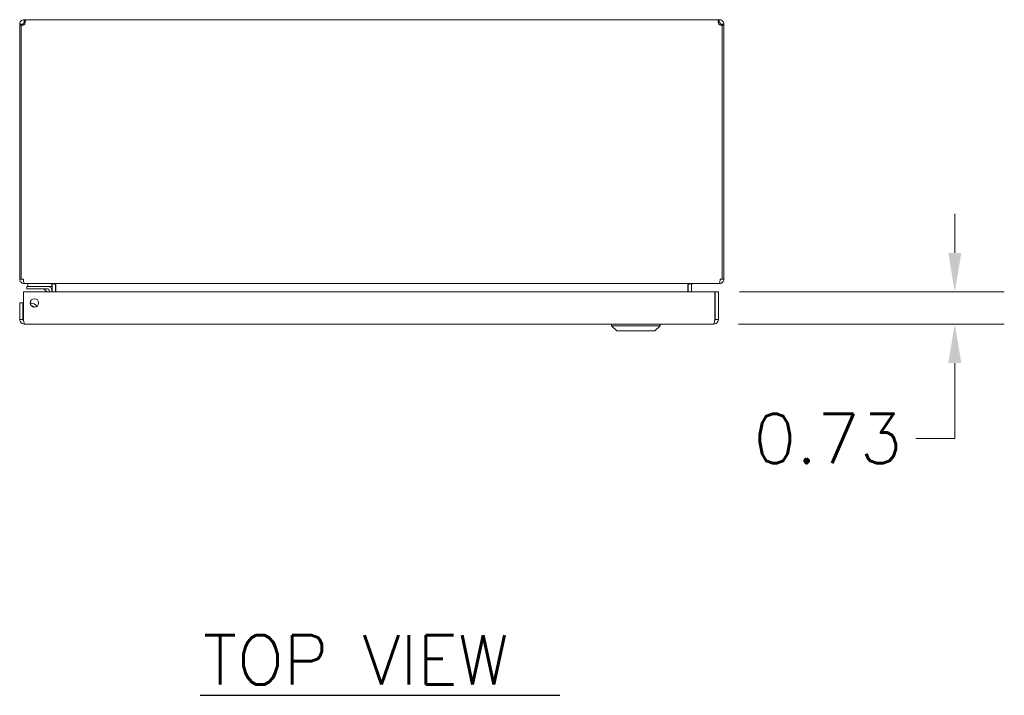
# Model space of a CAD drawing. Header units: inches. Extents: x 6 to 147, y 5 to 94.
# Tile 7 of 9: x 42 to 64, y 71 to 87. Entities that reach past the tile are written whole.
import ezdxf

# ---------------------------------------------------------------- set-up
doc = ezdxf.new("R2010")
doc.units = ezdxf.units.IN
doc.header["$LTSCALE"] = 9
doc.header["$MEASUREMENT"] = 0
for name, color, linetype, lineweight in [('Dimension (ANSI)', 7, 'Continuous', 5), ('Symbol (ANSI)', 7, 'Continuous', 5), ('Visible (ANSI)', 7, 'Continuous', 5)]:
    doc.layers.add(name, color=color, linetype=linetype, lineweight=lineweight)
doc.styles.add('Note Text (ANSI)', font='RomanS.shx')
doc.styles.add('Text Style167', font='RomanS.shx')
doc.dimstyles.new('Default (ANSI)', dxfattribs={"dimscale": 9, "dimtxt": 0.125, "dimasz": 0.098425, "dimexe": 0.125, "dimexo": 0.0625, "dimgap": 0.031496, "dimtad": 0, "dimtih": 1, "dimtoh": 1, "dimrnd": 1e-08, "dimzin": 0, "dimdsep": 46, "dimtxsty": 'Note Text (ANSI)', "dimcen": 0.09, "dimdle": 0.393701, "dimclrd": 256, "dimclre": 256, "dimclrt": 256, "dimadec": 0, "dimazin": 0, "dimtfac": 0.96, "dimtofl": 0, "dimtmove": 0, "dimatfit": 3, "dimfxl": 1, "dimtolj": 1, "dimtzin": 4, "dimlwd": -1, "dimlwe": -1, "dimarcsym": 0})

# ---------------------------------------------------------------- blocks, each defined once
blk = doc.blocks.new('*D20')
at = {"layer": 'Defpoints', "color": 0, "transparency": 16777216}
for p in [(57.882, 80.65), (63.337, 80.65), (57.862, 79.92)]:
    blk.add_point(p, dxfattribs=at)
at = {"layer": 'Dimension (ANSI)', "transparency": 16777216}
for p, q in [((63.337, 81.536), (63.337, 82.422)), ((58.445, 80.65), (64.462, 80.65)), ((58.425, 79.92), (64.462, 79.92)), ((63.337, 79.034), (63.337, 77.32)), ((63.337, 77.32), (62.452, 77.32))]:
    blk.add_line(p, q, dxfattribs=at)
for points in [[(63.19, 81.536), (63.485, 81.536), (63.337, 80.65)], [(63.19, 79.034), (63.485, 79.034), (63.337, 79.92)]]:
    blk.add_solid(points, dxfattribs=at)
at = {"layer": 'Dimension (ANSI)', "transparency": 16777216, "insert": (60.454, 77.32), "char_height": 1.125, "attachment_point": 5, "style": 'Note Text (ANSI)'}
blk.add_mtext('\\A1;0.73', dxfattribs=at)

msp = doc.modelspace()

# ---------------------------------------------------------------- linework, layer by layer
at = {"layer": 'Symbol (ANSI)', "lineweight": 30}
msp.add_line((46.1939, 71.4812), (54.3655, 71.4812), dxfattribs=at)
at = {"layer": 'Visible (ANSI)'}
for p, q in [((42.1977, 86.8376), (42.1977, 86.7636)), ((42.1977, 86.8376), (42.2061, 86.8376)), ((42.2061, 86.8376), (42.2061, 86.7636)), ((42.2061, 86.8376), (57.9788, 86.8376)), ((57.9788, 86.7636), (57.9788, 86.8376)), ((57.9788, 86.8376), (57.9872, 86.8376)), ((57.9872, 86.7636), (57.9872, 86.8376)), ((42.142, 86.7324), (42.0924, 86.7324)), ((42.0924, 86.7107), (42.0924, 86.7324)), ((42.1294, 86.7107), (42.0924, 86.7107)), ((42.0924, 86.7107), (42.0924, 80.9429)), ((42.1294, 80.9429), (42.1294, 86.7127)), ((42.1664, 86.7107), (42.1355, 86.7107)), ((42.1664, 86.7324), (42.142, 86.7324)), ((42.1664, 86.7324), (42.1664, 86.7107)), ((42.1664, 86.7107), (42.1664, 86.7093)), ((42.2061, 86.7636), (42.1977, 86.7636)), ((57.9872, 86.7636), (57.9788, 86.7636)), ((58.0429, 86.7324), (58.0184, 86.7324)), ((58.0184, 86.7107), (58.0184, 86.7324)), ((58.0494, 86.7107), (58.0184, 86.7107)), ((58.0184, 86.7093), (58.0184, 86.7107)), ((58.0924, 86.7324), (58.0429, 86.7324)), ((58.0554, 86.7127), (58.0554, 80.9429)), ((58.0924, 86.7107), (58.0554, 86.7107)), ((58.0924, 86.7324), (58.0924, 86.7107)), ((58.0924, 80.9429), (58.0924, 86.7107)), ((42.0924, 80.9429), (42.1294, 80.9429)), ((42.1294, 80.9429), (42.1775, 80.9429)), ((42.1977, 80.8444), (42.1977, 80.8376)), ((42.1977, 80.8376), (42.2087, 80.8376)), ((57.9762, 80.8376), (42.2087, 80.8376)), ((42.3834, 80.7756), (42.2584, 80.7756)), ((42.2584, 80.7166), (42.2584, 80.7756)), ((42.2737, 80.8376), (42.2737, 80.7756)), ((42.3834, 80.7756), (42.7354, 80.7756)), ((42.7354, 80.7756), (42.8237, 80.7756)), ((42.8237, 80.7756), (42.8237, 80.8374)), ((42.8309, 80.8064), (42.8309, 80.6501)), ((42.9049, 80.6501), (42.9049, 80.8064)), ((42.916, 80.8064), (42.916, 80.6501)), ((57.2689, 80.8064), (57.2689, 80.6501)), ((57.2799, 80.8064), (57.2799, 80.6501)), ((57.3539, 80.8064), (57.3539, 80.6501)), ((57.9762, 80.8376), (57.9872, 80.8376)), ((57.9872, 80.8444), (57.9872, 80.8376)), ((58.0074, 80.9429), (58.0554, 80.9429)), ((58.0554, 80.9429), (58.0924, 80.9429)), ((42.1775, 80.0254), (42.1775, 80.6501)), ((42.1775, 80.6501), (57.8824, 80.6501)), ((42.2584, 80.7166), (42.3834, 80.7166)), ((42.7354, 80.7166), (42.3834, 80.7166)), ((42.7088, 80.6501), (42.657, 80.7019)), ((42.7624, 80.6501), (42.7624, 80.6896)), ((42.8214, 80.6896), (42.8214, 80.6501)), ((57.8824, 80.6501), (57.8824, 80.0254)), ((57.8934, 80.0254), (57.8934, 80.6501)), ((57.8934, 80.6501), (57.9674, 80.6501)), ((57.9674, 80.0254), (57.9674, 80.6501)), ((42.1664, 80.4001), (42.0924, 80.4001)), ((42.0924, 80.4001), (42.0924, 80.0254)), ((42.1664, 80.0254), (42.1664, 80.4001)), ((42.1664, 80.0254), (42.0924, 80.0254)), ((57.8622, 79.9201), (42.1977, 79.9201)), ((55.5413, 79.8808), (55.5413, 79.9201)), ((56.6436, 79.8808), (55.5413, 79.8808)), ((55.6594, 79.7627), (55.5413, 79.8808)), ((56.5255, 79.7627), (56.6436, 79.8808)), ((56.6436, 79.8808), (56.6436, 79.9201)), ((57.8934, 80.0254), (57.9674, 80.0254)), ((56.5255, 79.7627), (55.6594, 79.7627))]:
    msp.add_line(p, q, dxfattribs=at)
msp.add_circle((42.4275, 80.4001), 0.094, dxfattribs=at)
for centre, radius, start, end in [((42.154, 86.7761), 0.068, 248.85745, 319.98509), ((58.0309, 86.7761), 0.068, 220.01491, 291.14255), ((42.1977, 80.9429), 0.0312, 180, 231.76634), ((42.7354, 80.6896), 0.086, 0, 90), ((42.7997, 80.8064), 0.1053, 0, 7.93093), ((57.3852, 80.8064), 0.1052, 172.06907, 180), ((57.9872, 80.9429), 0.0312, 308.23366, 0), ((42.6217, 80.6666), 0.05, 45, 90), ((42.7354, 80.6896), 0.0269, 0, 90), ((42.3524, 80.2441), 0.1526, 31.52253, 97.09019), ((42.3524, 80.2441), 0.0935, 41.65224, 86.96047)]:
    msp.add_arc(centre, radius, start, end, dxfattribs=at)
for points, knots in [([(42.0924, 86.7324), (42.0924, 86.7536), (42.1004, 86.7811), (42.1186, 86.8018), (42.1368, 86.8226), (42.164, 86.8347), (42.1868, 86.8371), (42.1906, 86.8375), (42.1942, 86.8376), (42.1977, 86.8376)], [-2.2691883, -2.2691883, -2.2691883, -2.2691883, -1.6240935, -1.6240935, -1.6240935, -0.9786071, -0.9786071, -0.9786071, -0.8724043, -0.8724043, -0.8724043, -0.8724043]), ([(42.2061, 86.8376), (42.2155, 86.8376), (42.2211, 86.8297), (42.2219, 86.8115), (42.2227, 86.7933), (42.2186, 86.7661), (42.2104, 86.7433), (42.2091, 86.7395), (42.2076, 86.7359), (42.2061, 86.7324)], [-0.698392, -0.698392, -0.698392, -0.698392, -0.0532972, -0.0532972, -0.0532972, 0.5921892, 0.5921892, 0.5921892, 0.698392, 0.698392, 0.698392, 0.698392]), ([(57.9788, 86.7324), (57.9694, 86.7536), (57.9638, 86.7811), (57.963, 86.8018), (57.9622, 86.8226), (57.9663, 86.8347), (57.9745, 86.8371), (57.9758, 86.8375), (57.9773, 86.8376), (57.9788, 86.8376)], [2.4432006, 2.4432006, 2.4432006, 2.4432006, 3.0882955, 3.0882955, 3.0882955, 3.7337818, 3.7337818, 3.7337818, 3.8399847, 3.8399847, 3.8399847, 3.8399847]), ([(57.9872, 86.8376), (58.0084, 86.8376), (58.0359, 86.8297), (58.0566, 86.8115), (58.0774, 86.7933), (58.0895, 86.7661), (58.0919, 86.7433), (58.0923, 86.7395), (58.0924, 86.7359), (58.0924, 86.7324)], [-2.2691883, -2.2691883, -2.2691883, -2.2691883, -1.6240935, -1.6240935, -1.6240935, -0.9786071, -0.9786071, -0.9786071, -0.8724043, -0.8724043, -0.8724043, -0.8724043]), ([(42.1977, 86.7636), (42.1893, 86.7636), (42.1778, 86.7588), (42.1718, 86.7498), (42.168, 86.7442), (42.1664, 86.7376), (42.1664, 86.7324)], [0.8724043, 0.8724043, 0.8724043, 0.8724043, 1.730229, 1.730229, 1.730229, 2.2691883, 2.2691883, 2.2691883, 2.2691883]), ([(58.0184, 86.7324), (58.0184, 86.7407), (58.0136, 86.7523), (58.0046, 86.7583), (57.999, 86.7621), (57.9925, 86.7636), (57.9872, 86.7636)], [0.8724043, 0.8724043, 0.8724043, 0.8724043, 1.730229, 1.730229, 1.730229, 2.2691883, 2.2691883, 2.2691883, 2.2691883]), ([(42.0924, 80.9429), (42.0924, 80.906), (42.1134, 80.8699), (42.1454, 80.8516), (42.1612, 80.8425), (42.1795, 80.8376), (42.1977, 80.8376)], [0, 0, 0, 0, 1.0506506, 1.0506506, 1.0506506, 1.5707963, 1.5707963, 1.5707963, 1.5707963]), ([(42.2087, 80.8376), (42.1978, 80.8376), (42.1871, 80.8586), (42.1816, 80.8906), (42.1789, 80.9064), (42.1775, 80.9246), (42.1775, 80.9429)], [-1.5707963, -1.5707963, -1.5707963, -1.5707963, -0.5201457, -0.5201457, -0.5201457, 0, 0, 0, 0]), ([(42.916, 80.8064), (42.916, 80.8181), (42.8916, 80.8296), (42.8558, 80.8346), (42.8418, 80.8366), (42.8263, 80.8376), (42.8107, 80.8376)], [-3.1415927, -3.1415927, -3.1415927, -3.1415927, -2.0128023, -2.0128023, -2.0128023, -1.5707963, -1.5707963, -1.5707963, -1.5707963]), ([(57.2689, 80.8064), (57.2689, 80.8181), (57.2933, 80.8296), (57.3291, 80.8346), (57.3431, 80.8366), (57.3586, 80.8376), (57.3742, 80.8376)], [-3.1415927, -3.1415927, -3.1415927, -3.1415927, -2.0128023, -2.0128023, -2.0128023, -1.5707963, -1.5707963, -1.5707963, -1.5707963]), ([(57.3539, 80.8064), (57.3539, 80.8181), (57.3612, 80.8296), (57.3718, 80.8346), (57.376, 80.8366), (57.3806, 80.8376), (57.3852, 80.8376)], [-3.1415927, -3.1415927, -3.1415927, -3.1415927, -2.0128023, -2.0128023, -2.0128023, -1.5707963, -1.5707963, -1.5707963, -1.5707963]), ([(58.0074, 80.9429), (58.0074, 80.906), (58.0012, 80.8699), (57.9917, 80.8516), (57.987, 80.8425), (57.9816, 80.8376), (57.9762, 80.8376)], [0, 0, 0, 0, 1.0506506, 1.0506506, 1.0506506, 1.5707963, 1.5707963, 1.5707963, 1.5707963]), ([(57.9872, 80.8376), (58.0241, 80.8376), (58.0602, 80.8586), (58.0785, 80.8906), (58.0876, 80.9064), (58.0924, 80.9246), (58.0924, 80.9429)], [-1.5707963, -1.5707963, -1.5707963, -1.5707963, -0.5201457, -0.5201457, -0.5201457, 0, 0, 0, 0]), ([(42.0924, 80.0254), (42.0924, 79.987), (42.1153, 79.9494), (42.1495, 79.9318), (42.1643, 79.9242), (42.181, 79.9201), (42.1977, 79.9201)], [0, 0, 0, 0, 1.0950581, 1.0950581, 1.0950581, 1.5707963, 1.5707963, 1.5707963, 1.5707963]), ([(42.181, 79.9994), (42.1731, 80.0046), (42.1674, 80.0132), (42.1666, 80.0227), (42.1665, 80.0236), (42.1664, 80.0245), (42.1664, 80.0254)], [0.57367433, 0.57367433, 0.57367433, 0.57367433, 1.48347479, 1.48347479, 1.48347479, 1.57079633, 1.57079633, 1.57079633, 1.57079633]), ([(42.1977, 79.9201), (42.193, 79.9201), (42.1883, 79.943), (42.1836, 79.9772), (42.1816, 79.992), (42.1795, 80.0087), (42.1775, 80.0254)], [0, 0, 0, 0, 1.0950581, 1.0950581, 1.0950581, 1.5707963, 1.5707963, 1.5707963, 1.5707963]), ([(57.8622, 79.9201), (57.9006, 79.9201), (57.9382, 79.943), (57.9558, 79.9772), (57.9634, 79.992), (57.9674, 80.0087), (57.9674, 80.0254)], [0, 0, 0, 0, 1.0950581, 1.0950581, 1.0950581, 1.5707963, 1.5707963, 1.5707963, 1.5707963]), ([(57.8824, 80.0254), (57.8777, 79.987), (57.873, 79.9494), (57.8683, 79.9318), (57.8663, 79.9242), (57.8642, 79.9201), (57.8622, 79.9201)], [0, 0, 0, 0, 1.0950581, 1.0950581, 1.0950581, 1.5707963, 1.5707963, 1.5707963, 1.5707963]), ([(57.8789, 79.9994), (57.8868, 80.0046), (57.8925, 80.0132), (57.8933, 80.0227), (57.8934, 80.0236), (57.8934, 80.0245), (57.8934, 80.0254)], [0.57367433, 0.57367433, 0.57367433, 0.57367433, 1.48347479, 1.48347479, 1.48347479, 1.57079633, 1.57079633, 1.57079633, 1.57079633])]:
    msp.add_open_spline(points, degree=3, knots=knots, dxfattribs=at)
for points in [[(42.2161, 86.7623), (42.2135, 86.7632), (42.2101, 86.7636), (42.2061, 86.7636)], [(57.9788, 86.7636), (57.9748, 86.7636), (57.9714, 86.7631), (57.9689, 86.7621)], [(42.8091, 80.8362), (42.8061, 80.8371), (42.8029, 80.8376), (42.7997, 80.8376)], [(42.8309, 80.8064), (42.8309, 80.8136), (42.8282, 80.8207), (42.8236, 80.8263)], [(42.7357, 80.7149), (42.7357, 80.7149), (42.7357, 80.7149), (42.7357, 80.7149)], [(42.7607, 80.6899), (42.7607, 80.6899), (42.7607, 80.6899), (42.7607, 80.6899)]]:
    msp.add_open_spline(points, degree=3, dxfattribs=at)

# ---------------------------------------------------------------- texts
at = {"layer": 'Symbol (ANSI)', "insert": (46.2596, 71.7236), "char_height": 1.125, "attachment_point": 7, "style": 'Text Style167'}
msp.add_mtext('TOP VIEW', dxfattribs=at)

# ---------------------------------------------------------------- dimensions: what is measured, and where the dimension line sits
at = {"layer": 'Dimension (ANSI)'}
dim = msp.add_linear_dim(base=(63.3375, 80.6501), p1=(57.8622, 79.9201), p2=(57.8824, 80.6501), angle=90, dimstyle='Default (ANSI)', override={"dimdec": 2, "dimtp": 0, "dimtm": 0, "dimtdec": 2, "dimatfit": 1}, dxfattribs=at)
dim.commit()
dim.dimension.update_dxf_attribs({"geometry": '*D20', "text_midpoint": (60.4539, 77.3199), "dimtype": 160})

doc.saveas('drawing.dxf')
